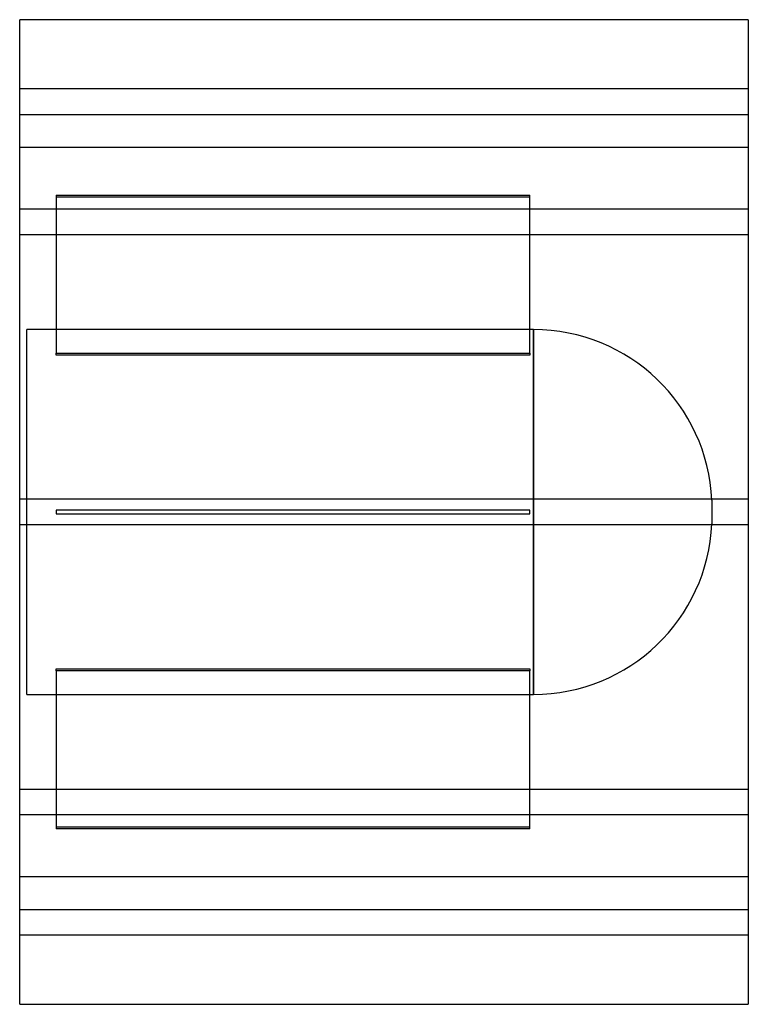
# Model space of a CAD drawing. Header units: millimetres. Extents: x -200 to 200, y -270 to 270.
import ezdxf

# ---------------------------------------------------------------- set-up
doc = ezdxf.new("R2010")
doc.units = ezdxf.units.MM
doc.layers.add('HIDDEN', color=7, linetype='Continuous')
doc.layers.add('THICK', color=7, linetype='Continuous')

msp = doc.modelspace()

# ---------------------------------------------------------------- linework, layer by layer
at = {"layer": 'HIDDEN'}
for p, q in [((200, 232), (-200, 232)), ((-200, 218), (200, 218)), ((-200, 200), (200, 200)), ((-180, 173.7), (80, 173.7)), ((-180, 173.7), (-180, 87.1)), ((80, 87.1), (80, 173.7)), ((80, 172.7), (-180, 172.7)), ((200, 166.1), (-200, 166.1)), ((200, 166.1), (-200, 166.1)), ((200, 152.1), (-200, 152.1)), ((200, 152.1), (-200, 152.1)), ((82.1, 100), (-196, 100)), ((-196, -100), (-196, 100)), ((82.1, 0), (82.1, 100)), ((82.1, 100), (82.1, -100)), ((-180, 87.1), (80, 87.1)), ((-180, 86.1), (-180, 87.1)), ((80, 87.1), (80, 86.1)), ((80, 86.1), (-180, 86.1)), ((200, 7), (-200, 7)), ((200, 7), (-200, 7)), ((180, 6.43), (180, -6.43)), ((-180, 1), (-180, 1)), ((-180, 1), (-180, -1)), ((80, 1), (-180, 1)), ((80, 1), (80, 1)), ((80, -1), (80, 1)), ((-180, -1), (-180, -1)), ((-180, -1), (80, -1)), ((80, -1), (80, -1)), ((82.1, -100), (82.1, 0)), ((200, -7), (-200, -7)), ((200, -7), (-200, -7)), ((-180, -87.1), (-180, -86.1)), ((-180, -86.1), (80, -86.1)), ((80, -86.1), (80, -87.1)), ((80, -87.1), (-180, -87.1)), ((-180, -87.1), (-180, -173.7)), ((80, -173.7), (80, -87.1)), ((-196, -100), (82.1, -100)), ((200, -152.1), (-200, -152.1)), ((200, -152.1), (-200, -152.1)), ((200, -166.1), (-200, -166.1)), ((200, -166.1), (-200, -166.1)), ((-180, -172.7), (80, -172.7)), ((80, -173.7), (-180, -173.7)), ((200, -200), (-200, -200)), ((-200, -218), (200, -218)), ((200, -232), (-200, -232))]:
    msp.add_line(p, q, dxfattribs=at)
for centre, start, end in [((82.1, 2), 2.5886, 90), ((82.1, -2), 270, 357.4114)]:
    msp.add_arc(centre, 98, start, end, dxfattribs=at)
at = {"layer": 'THICK'}
for p, q in [((200, 270), (-200, 270)), ((-200, -270), (-200, 270)), ((200, 270), (200, -270)), ((-200, -270), (200, -270))]:
    msp.add_line(p, q, dxfattribs=at)

doc.saveas('drawing.dxf')
